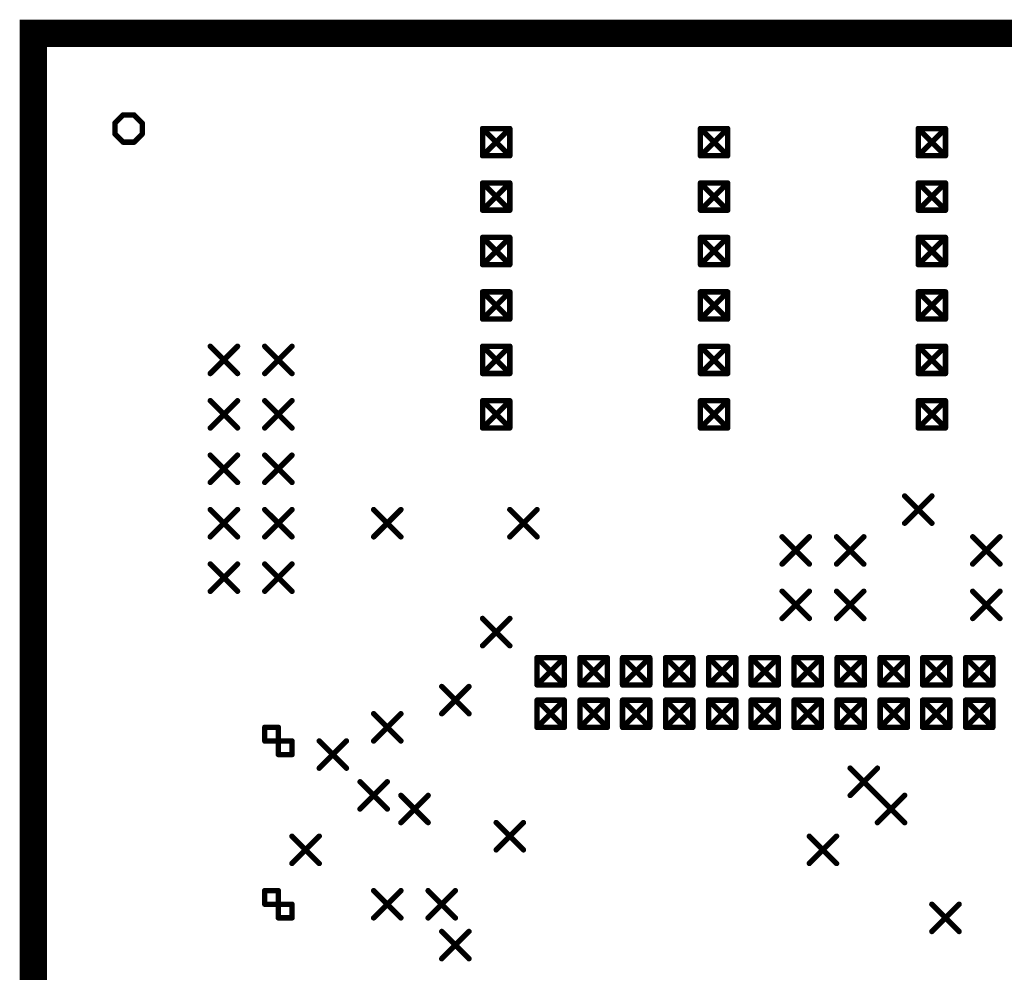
# Model space of a CAD drawing. Extents: x 0.17 to 7.45, y -1.34 to 4.7.
# Tile 4 of 13: x 0.17 to 1.98, y 2.95 to 4.7. Entities that reach past the tile are written whole.
import ezdxf

# ---------------------------------------------------------------- set-up
doc = ezdxf.new("R2010")
doc.units = 0

msp = doc.modelspace()

# ---------------------------------------------------------------- linework, layer by layer
at = {"const_width": 0.05}
msp.add_lwpolyline([(0.196, 0.171), (0.196, 4.671), (7.421, 4.671), (7.421, 0.171), (0.196, 0.171)], close=True, dxfattribs=at)
at = {"const_width": 0.025}
msp.add_lwpolyline([(0.1835, 4.671, 1), (0.2085, 4.671, 1)], format="xyb", close=True, dxfattribs=at)
at = {"layer": 'DRD', "const_width": 0.01}
for points in [[(0.346, 4.506), (0.361, 4.521)], [(0.361, 4.521), (0.381, 4.521)], [(0.381, 4.521), (0.396, 4.506)], [(0.346, 4.486), (0.346, 4.506)], [(0.396, 4.506), (0.396, 4.486)], [(0.361, 4.471), (0.346, 4.486)], [(0.396, 4.486), (0.381, 4.471)], [(1.021, 4.496), (1.071, 4.446)], [(1.021, 4.446), (1.071, 4.496)], [(1.021, 4.496), (1.071, 4.496)], [(1.021, 4.446), (1.021, 4.496)], [(1.071, 4.496), (1.071, 4.446)], [(1.421, 4.496), (1.471, 4.446)], [(1.421, 4.446), (1.471, 4.496)], [(1.421, 4.496), (1.471, 4.496)], [(1.421, 4.446), (1.421, 4.496)], [(1.471, 4.496), (1.471, 4.446)], [(1.821, 4.496), (1.871, 4.446)], [(1.821, 4.446), (1.871, 4.496)], [(1.821, 4.496), (1.871, 4.496)], [(1.821, 4.446), (1.821, 4.496)], [(1.871, 4.496), (1.871, 4.446)], [(0.381, 4.471), (0.361, 4.471)], [(1.071, 4.446), (1.021, 4.446)], [(1.471, 4.446), (1.421, 4.446)], [(1.871, 4.446), (1.821, 4.446)], [(1.021, 4.396), (1.071, 4.346)], [(1.021, 4.346), (1.071, 4.396)], [(1.021, 4.396), (1.071, 4.396)], [(1.021, 4.346), (1.021, 4.396)], [(1.071, 4.396), (1.071, 4.346)], [(1.421, 4.396), (1.471, 4.346)], [(1.421, 4.346), (1.471, 4.396)], [(1.421, 4.396), (1.471, 4.396)], [(1.421, 4.346), (1.421, 4.396)], [(1.471, 4.396), (1.471, 4.346)], [(1.821, 4.396), (1.871, 4.346)], [(1.821, 4.346), (1.871, 4.396)], [(1.821, 4.396), (1.871, 4.396)], [(1.821, 4.346), (1.821, 4.396)], [(1.871, 4.396), (1.871, 4.346)], [(1.071, 4.346), (1.021, 4.346)], [(1.471, 4.346), (1.421, 4.346)], [(1.871, 4.346), (1.821, 4.346)], [(1.021, 4.296), (1.071, 4.246)], [(1.021, 4.246), (1.071, 4.296)], [(1.021, 4.296), (1.071, 4.296)], [(1.021, 4.246), (1.021, 4.296)], [(1.071, 4.296), (1.071, 4.246)], [(1.421, 4.296), (1.471, 4.246)], [(1.421, 4.246), (1.471, 4.296)], [(1.421, 4.296), (1.471, 4.296)], [(1.421, 4.246), (1.421, 4.296)], [(1.471, 4.296), (1.471, 4.246)], [(1.821, 4.296), (1.871, 4.246)], [(1.821, 4.246), (1.871, 4.296)], [(1.821, 4.296), (1.871, 4.296)], [(1.821, 4.246), (1.821, 4.296)], [(1.871, 4.296), (1.871, 4.246)], [(1.071, 4.246), (1.021, 4.246)], [(1.471, 4.246), (1.421, 4.246)], [(1.871, 4.246), (1.821, 4.246)], [(1.021, 4.196), (1.071, 4.146)], [(1.021, 4.146), (1.071, 4.196)], [(1.021, 4.196), (1.071, 4.196)], [(1.021, 4.146), (1.021, 4.196)], [(1.071, 4.196), (1.071, 4.146)], [(1.421, 4.196), (1.471, 4.146)], [(1.421, 4.146), (1.471, 4.196)], [(1.421, 4.196), (1.471, 4.196)], [(1.421, 4.146), (1.421, 4.196)], [(1.471, 4.196), (1.471, 4.146)], [(1.821, 4.196), (1.871, 4.146)], [(1.821, 4.146), (1.871, 4.196)], [(1.821, 4.196), (1.871, 4.196)], [(1.821, 4.146), (1.821, 4.196)], [(1.871, 4.196), (1.871, 4.146)], [(1.071, 4.146), (1.021, 4.146)], [(1.471, 4.146), (1.421, 4.146)], [(1.871, 4.146), (1.821, 4.146)], [(0.521, 4.096), (0.571, 4.046)], [(0.521, 4.046), (0.571, 4.096)], [(0.621, 4.096), (0.671, 4.046)], [(0.621, 4.046), (0.671, 4.096)], [(1.021, 4.096), (1.071, 4.046)], [(1.021, 4.046), (1.071, 4.096)], [(1.021, 4.096), (1.071, 4.096)], [(1.021, 4.046), (1.021, 4.096)], [(1.071, 4.096), (1.071, 4.046)], [(1.421, 4.096), (1.471, 4.046)], [(1.421, 4.046), (1.471, 4.096)], [(1.421, 4.096), (1.471, 4.096)], [(1.421, 4.046), (1.421, 4.096)], [(1.471, 4.096), (1.471, 4.046)], [(1.821, 4.096), (1.871, 4.046)], [(1.821, 4.046), (1.871, 4.096)], [(1.821, 4.096), (1.871, 4.096)], [(1.821, 4.046), (1.821, 4.096)], [(1.871, 4.096), (1.871, 4.046)], [(1.071, 4.046), (1.021, 4.046)], [(1.471, 4.046), (1.421, 4.046)], [(1.871, 4.046), (1.821, 4.046)], [(0.521, 3.996), (0.571, 3.946)], [(0.521, 3.946), (0.571, 3.996)], [(0.621, 3.996), (0.671, 3.946)], [(0.621, 3.946), (0.671, 3.996)], [(1.021, 3.996), (1.071, 3.946)], [(1.021, 3.946), (1.071, 3.996)], [(1.021, 3.996), (1.071, 3.996)], [(1.021, 3.946), (1.021, 3.996)], [(1.071, 3.996), (1.071, 3.946)], [(1.421, 3.996), (1.471, 3.946)], [(1.421, 3.946), (1.471, 3.996)], [(1.421, 3.996), (1.471, 3.996)], [(1.421, 3.946), (1.421, 3.996)], [(1.471, 3.996), (1.471, 3.946)], [(1.821, 3.996), (1.871, 3.946)], [(1.821, 3.946), (1.871, 3.996)], [(1.821, 3.996), (1.871, 3.996)], [(1.821, 3.946), (1.821, 3.996)], [(1.871, 3.996), (1.871, 3.946)], [(1.071, 3.946), (1.021, 3.946)], [(1.471, 3.946), (1.421, 3.946)], [(1.871, 3.946), (1.821, 3.946)], [(0.521, 3.896), (0.571, 3.846)], [(0.521, 3.846), (0.571, 3.896)], [(0.621, 3.896), (0.671, 3.846)], [(0.621, 3.846), (0.671, 3.896)], [(1.796, 3.821), (1.846, 3.771)], [(1.796, 3.771), (1.846, 3.821)], [(0.521, 3.796), (0.571, 3.746)], [(0.521, 3.746), (0.571, 3.796)], [(0.621, 3.796), (0.671, 3.746)], [(0.621, 3.746), (0.671, 3.796)], [(0.821, 3.796), (0.871, 3.746)], [(0.821, 3.746), (0.871, 3.796)], [(1.071, 3.796), (1.121, 3.746)], [(1.071, 3.746), (1.121, 3.796)], [(1.071, 3.796), (1.121, 3.746)], [(1.071, 3.746), (1.121, 3.796)], [(1.571, 3.746), (1.621, 3.696)], [(1.571, 3.696), (1.621, 3.746)], [(1.671, 3.746), (1.721, 3.696)], [(1.671, 3.696), (1.721, 3.746)], [(1.921, 3.746), (1.971, 3.696)], [(1.921, 3.696), (1.971, 3.746)], [(0.521, 3.696), (0.571, 3.646)], [(0.521, 3.646), (0.571, 3.696)], [(0.621, 3.696), (0.671, 3.646)], [(0.621, 3.646), (0.671, 3.696)], [(1.571, 3.646), (1.621, 3.596)], [(1.571, 3.596), (1.621, 3.646)], [(1.671, 3.646), (1.721, 3.596)], [(1.671, 3.596), (1.721, 3.646)], [(1.921, 3.646), (1.971, 3.596)], [(1.921, 3.596), (1.971, 3.646)], [(1.021, 3.596), (1.071, 3.546)], [(1.021, 3.546), (1.071, 3.596)], [(1.121, 3.524), (1.171, 3.474)], [(1.121, 3.474), (1.171, 3.524)], [(1.121, 3.524), (1.171, 3.524)], [(1.121, 3.474), (1.121, 3.524)], [(1.171, 3.524), (1.171, 3.474)], [(1.2, 3.524), (1.25, 3.474)], [(1.2, 3.474), (1.25, 3.524)], [(1.2, 3.524), (1.25, 3.524)], [(1.2, 3.474), (1.2, 3.524)], [(1.25, 3.524), (1.25, 3.474)], [(1.278, 3.524), (1.328, 3.474)], [(1.278, 3.474), (1.328, 3.524)], [(1.278, 3.524), (1.328, 3.524)], [(1.278, 3.474), (1.278, 3.524)], [(1.328, 3.524), (1.328, 3.474)], [(1.357, 3.524), (1.407, 3.474)], [(1.357, 3.474), (1.407, 3.524)], [(1.357, 3.524), (1.407, 3.524)], [(1.357, 3.474), (1.357, 3.524)], [(1.407, 3.524), (1.407, 3.474)], [(1.436, 3.524), (1.486, 3.474)], [(1.436, 3.474), (1.486, 3.524)], [(1.436, 3.524), (1.486, 3.524)], [(1.436, 3.474), (1.436, 3.524)], [(1.486, 3.524), (1.486, 3.474)], [(1.514, 3.524), (1.564, 3.474)], [(1.514, 3.474), (1.564, 3.524)], [(1.514, 3.524), (1.564, 3.524)], [(1.514, 3.474), (1.514, 3.524)], [(1.564, 3.524), (1.564, 3.474)], [(1.593, 3.524), (1.643, 3.474)], [(1.593, 3.474), (1.643, 3.524)], [(1.593, 3.524), (1.643, 3.524)], [(1.593, 3.474), (1.593, 3.524)], [(1.643, 3.524), (1.643, 3.474)], [(1.672, 3.524), (1.722, 3.474)], [(1.672, 3.474), (1.722, 3.524)], [(1.672, 3.524), (1.722, 3.524)], [(1.672, 3.474), (1.672, 3.524)], [(1.722, 3.524), (1.722, 3.474)], [(1.751, 3.524), (1.801, 3.474)], [(1.751, 3.474), (1.801, 3.524)], [(1.751, 3.524), (1.801, 3.524)], [(1.751, 3.474), (1.751, 3.524)], [(1.801, 3.524), (1.801, 3.474)], [(1.829, 3.524), (1.879, 3.474)], [(1.829, 3.474), (1.879, 3.524)], [(1.829, 3.524), (1.879, 3.524)], [(1.829, 3.474), (1.829, 3.524)], [(1.879, 3.524), (1.879, 3.474)], [(1.908, 3.524), (1.958, 3.474)], [(1.908, 3.474), (1.958, 3.524)], [(1.908, 3.524), (1.958, 3.524)], [(1.908, 3.474), (1.908, 3.524)], [(1.958, 3.524), (1.958, 3.474)], [(0.946, 3.471), (0.996, 3.421)], [(0.946, 3.421), (0.996, 3.471)], [(1.171, 3.474), (1.121, 3.474)], [(1.25, 3.474), (1.2, 3.474)], [(1.328, 3.474), (1.278, 3.474)], [(1.407, 3.474), (1.357, 3.474)], [(1.486, 3.474), (1.436, 3.474)], [(1.564, 3.474), (1.514, 3.474)], [(1.643, 3.474), (1.593, 3.474)], [(1.722, 3.474), (1.672, 3.474)], [(1.801, 3.474), (1.751, 3.474)], [(1.879, 3.474), (1.829, 3.474)], [(1.958, 3.474), (1.908, 3.474)], [(1.121, 3.446), (1.171, 3.396)], [(1.121, 3.396), (1.171, 3.446)], [(1.121, 3.446), (1.171, 3.446)], [(1.121, 3.396), (1.121, 3.446)], [(1.171, 3.446), (1.171, 3.396)], [(1.2, 3.446), (1.25, 3.396)], [(1.2, 3.396), (1.25, 3.446)], [(1.2, 3.446), (1.25, 3.446)], [(1.2, 3.396), (1.2, 3.446)], [(1.25, 3.446), (1.25, 3.396)], [(1.278, 3.446), (1.328, 3.396)], [(1.278, 3.396), (1.328, 3.446)], [(1.278, 3.446), (1.328, 3.446)], [(1.278, 3.396), (1.278, 3.446)], [(1.328, 3.446), (1.328, 3.396)], [(1.357, 3.446), (1.407, 3.396)], [(1.357, 3.396), (1.407, 3.446)], [(1.357, 3.446), (1.407, 3.446)], [(1.357, 3.396), (1.357, 3.446)], [(1.407, 3.446), (1.407, 3.396)], [(1.436, 3.446), (1.486, 3.396)], [(1.436, 3.396), (1.486, 3.446)], [(1.436, 3.446), (1.486, 3.446)], [(1.436, 3.396), (1.436, 3.446)], [(1.486, 3.446), (1.486, 3.396)], [(1.514, 3.446), (1.564, 3.396)], [(1.514, 3.396), (1.564, 3.446)], [(1.514, 3.446), (1.564, 3.446)], [(1.514, 3.396), (1.514, 3.446)], [(1.564, 3.446), (1.564, 3.396)], [(1.593, 3.446), (1.643, 3.396)], [(1.593, 3.396), (1.643, 3.446)], [(1.593, 3.446), (1.643, 3.446)], [(1.593, 3.396), (1.593, 3.446)], [(1.643, 3.446), (1.643, 3.396)], [(1.672, 3.446), (1.722, 3.396)], [(1.672, 3.396), (1.722, 3.446)], [(1.672, 3.446), (1.722, 3.446)], [(1.672, 3.396), (1.672, 3.446)], [(1.722, 3.446), (1.722, 3.396)], [(1.751, 3.446), (1.801, 3.396)], [(1.751, 3.396), (1.801, 3.446)], [(1.751, 3.446), (1.801, 3.446)], [(1.751, 3.396), (1.751, 3.446)], [(1.801, 3.446), (1.801, 3.396)], [(1.829, 3.446), (1.879, 3.396)], [(1.829, 3.396), (1.879, 3.446)], [(1.829, 3.446), (1.879, 3.446)], [(1.829, 3.396), (1.829, 3.446)], [(1.879, 3.446), (1.879, 3.396)], [(1.908, 3.446), (1.958, 3.396)], [(1.908, 3.396), (1.958, 3.446)], [(1.908, 3.446), (1.958, 3.446)], [(1.908, 3.396), (1.908, 3.446)], [(1.958, 3.446), (1.958, 3.396)], [(0.821, 3.421), (0.871, 3.371)], [(0.821, 3.371), (0.871, 3.421)], [(0.621, 3.396), (0.646, 3.396)], [(0.621, 3.371), (0.621, 3.396)], [(0.646, 3.396), (0.646, 3.346)], [(1.171, 3.396), (1.121, 3.396)], [(1.25, 3.396), (1.2, 3.396)], [(1.328, 3.396), (1.278, 3.396)], [(1.407, 3.396), (1.357, 3.396)], [(1.486, 3.396), (1.436, 3.396)], [(1.564, 3.396), (1.514, 3.396)], [(1.643, 3.396), (1.593, 3.396)], [(1.722, 3.396), (1.672, 3.396)], [(1.801, 3.396), (1.751, 3.396)], [(1.879, 3.396), (1.829, 3.396)], [(1.958, 3.396), (1.908, 3.396)], [(0.671, 3.371), (0.621, 3.371)], [(0.671, 3.346), (0.671, 3.371)], [(0.721, 3.371), (0.771, 3.321)], [(0.721, 3.321), (0.771, 3.371)], [(0.646, 3.346), (0.671, 3.346)], [(1.696, 3.321), (1.746, 3.271)], [(1.696, 3.271), (1.746, 3.321)], [(0.796, 3.296), (0.846, 3.246)], [(0.796, 3.246), (0.846, 3.296)], [(0.871, 3.271), (0.921, 3.221)], [(0.871, 3.221), (0.921, 3.271)], [(1.746, 3.271), (1.796, 3.221)], [(1.746, 3.221), (1.796, 3.271)], [(1.046, 3.221), (1.096, 3.171)], [(1.046, 3.171), (1.096, 3.221)], [(0.671, 3.196), (0.721, 3.146)], [(0.671, 3.146), (0.721, 3.196)], [(1.621, 3.196), (1.671, 3.146)], [(1.621, 3.146), (1.671, 3.196)], [(1.621, 3.196), (1.671, 3.146)], [(1.621, 3.146), (1.671, 3.196)], [(0.621, 3.096), (0.646, 3.096)], [(0.621, 3.071), (0.621, 3.096)], [(0.646, 3.096), (0.646, 3.046)], [(0.821, 3.096), (0.871, 3.046)], [(0.821, 3.046), (0.871, 3.096)], [(0.921, 3.096), (0.971, 3.046)], [(0.921, 3.046), (0.971, 3.096)], [(0.671, 3.071), (0.621, 3.071)], [(0.671, 3.046), (0.671, 3.071)], [(1.846, 3.071), (1.896, 3.021)], [(1.846, 3.021), (1.896, 3.071)], [(0.646, 3.046), (0.671, 3.046)], [(0.946, 3.021), (0.996, 2.971)], [(0.946, 2.971), (0.996, 3.021)]]:
    msp.add_lwpolyline(points, dxfattribs=at)
at = {"layer": 'DRD', "const_width": 0.005}
for points in [[(0.3585, 4.521, 1), (0.3635, 4.521, 1)], [(0.3585, 4.521, 1), (0.3635, 4.521, 1)], [(0.3785, 4.521, 1), (0.3835, 4.521, 1)], [(0.3785, 4.521, 1), (0.3835, 4.521, 1)], [(0.3435, 4.506, 1), (0.3485, 4.506, 1)], [(0.3435, 4.506, 1), (0.3485, 4.506, 1)], [(0.3935, 4.506, 1), (0.3985, 4.506, 1)], [(0.3935, 4.506, 1), (0.3985, 4.506, 1)], [(0.3435, 4.486, 1), (0.3485, 4.486, 1)], [(0.3435, 4.486, 1), (0.3485, 4.486, 1)], [(0.3935, 4.486, 1), (0.3985, 4.486, 1)], [(0.3935, 4.486, 1), (0.3985, 4.486, 1)], [(1.0185, 4.496, 1), (1.0235, 4.496, 1)], [(1.0185, 4.496, 1), (1.0235, 4.496, 1)], [(1.0185, 4.496, 1), (1.0235, 4.496, 1)], [(1.0685, 4.496, 1), (1.0735, 4.496, 1)], [(1.0685, 4.496, 1), (1.0735, 4.496, 1)], [(1.0685, 4.496, 1), (1.0735, 4.496, 1)], [(1.4185, 4.496, 1), (1.4235, 4.496, 1)], [(1.4185, 4.496, 1), (1.4235, 4.496, 1)], [(1.4185, 4.496, 1), (1.4235, 4.496, 1)], [(1.4685, 4.496, 1), (1.4735, 4.496, 1)], [(1.4685, 4.496, 1), (1.4735, 4.496, 1)], [(1.4685, 4.496, 1), (1.4735, 4.496, 1)], [(1.8185, 4.496, 1), (1.8235, 4.496, 1)], [(1.8185, 4.496, 1), (1.8235, 4.496, 1)], [(1.8185, 4.496, 1), (1.8235, 4.496, 1)], [(1.8685, 4.496, 1), (1.8735, 4.496, 1)], [(1.8685, 4.496, 1), (1.8735, 4.496, 1)], [(1.8685, 4.496, 1), (1.8735, 4.496, 1)], [(0.3585, 4.471, 1), (0.3635, 4.471, 1)], [(0.3585, 4.471, 1), (0.3635, 4.471, 1)], [(0.3785, 4.471, 1), (0.3835, 4.471, 1)], [(0.3785, 4.471, 1), (0.3835, 4.471, 1)], [(1.0185, 4.446, 1), (1.0235, 4.446, 1)], [(1.0185, 4.446, 1), (1.0235, 4.446, 1)], [(1.0185, 4.446, 1), (1.0235, 4.446, 1)], [(1.0685, 4.446, 1), (1.0735, 4.446, 1)], [(1.0685, 4.446, 1), (1.0735, 4.446, 1)], [(1.0685, 4.446, 1), (1.0735, 4.446, 1)], [(1.4185, 4.446, 1), (1.4235, 4.446, 1)], [(1.4185, 4.446, 1), (1.4235, 4.446, 1)], [(1.4185, 4.446, 1), (1.4235, 4.446, 1)], [(1.4685, 4.446, 1), (1.4735, 4.446, 1)], [(1.4685, 4.446, 1), (1.4735, 4.446, 1)], [(1.4685, 4.446, 1), (1.4735, 4.446, 1)], [(1.8185, 4.446, 1), (1.8235, 4.446, 1)], [(1.8185, 4.446, 1), (1.8235, 4.446, 1)], [(1.8185, 4.446, 1), (1.8235, 4.446, 1)], [(1.8685, 4.446, 1), (1.8735, 4.446, 1)], [(1.8685, 4.446, 1), (1.8735, 4.446, 1)], [(1.8685, 4.446, 1), (1.8735, 4.446, 1)], [(1.0185, 4.396, 1), (1.0235, 4.396, 1)], [(1.0185, 4.396, 1), (1.0235, 4.396, 1)], [(1.0185, 4.396, 1), (1.0235, 4.396, 1)], [(1.0685, 4.396, 1), (1.0735, 4.396, 1)], [(1.0685, 4.396, 1), (1.0735, 4.396, 1)], [(1.0685, 4.396, 1), (1.0735, 4.396, 1)], [(1.4185, 4.396, 1), (1.4235, 4.396, 1)], [(1.4185, 4.396, 1), (1.4235, 4.396, 1)], [(1.4185, 4.396, 1), (1.4235, 4.396, 1)], [(1.4685, 4.396, 1), (1.4735, 4.396, 1)], [(1.4685, 4.396, 1), (1.4735, 4.396, 1)], [(1.4685, 4.396, 1), (1.4735, 4.396, 1)], [(1.8185, 4.396, 1), (1.8235, 4.396, 1)], [(1.8185, 4.396, 1), (1.8235, 4.396, 1)], [(1.8185, 4.396, 1), (1.8235, 4.396, 1)], [(1.8685, 4.396, 1), (1.8735, 4.396, 1)], [(1.8685, 4.396, 1), (1.8735, 4.396, 1)], [(1.8685, 4.396, 1), (1.8735, 4.396, 1)], [(1.0185, 4.346, 1), (1.0235, 4.346, 1)], [(1.0185, 4.346, 1), (1.0235, 4.346, 1)], [(1.0185, 4.346, 1), (1.0235, 4.346, 1)], [(1.0685, 4.346, 1), (1.0735, 4.346, 1)], [(1.0685, 4.346, 1), (1.0735, 4.346, 1)], [(1.0685, 4.346, 1), (1.0735, 4.346, 1)], [(1.4185, 4.346, 1), (1.4235, 4.346, 1)], [(1.4185, 4.346, 1), (1.4235, 4.346, 1)], [(1.4185, 4.346, 1), (1.4235, 4.346, 1)], [(1.4685, 4.346, 1), (1.4735, 4.346, 1)], [(1.4685, 4.346, 1), (1.4735, 4.346, 1)], [(1.4685, 4.346, 1), (1.4735, 4.346, 1)], [(1.8185, 4.346, 1), (1.8235, 4.346, 1)], [(1.8185, 4.346, 1), (1.8235, 4.346, 1)], [(1.8185, 4.346, 1), (1.8235, 4.346, 1)], [(1.8685, 4.346, 1), (1.8735, 4.346, 1)], [(1.8685, 4.346, 1), (1.8735, 4.346, 1)], [(1.8685, 4.346, 1), (1.8735, 4.346, 1)], [(1.0185, 4.296, 1), (1.0235, 4.296, 1)], [(1.0185, 4.296, 1), (1.0235, 4.296, 1)], [(1.0185, 4.296, 1), (1.0235, 4.296, 1)], [(1.0685, 4.296, 1), (1.0735, 4.296, 1)], [(1.0685, 4.296, 1), (1.0735, 4.296, 1)], [(1.0685, 4.296, 1), (1.0735, 4.296, 1)], [(1.4185, 4.296, 1), (1.4235, 4.296, 1)], [(1.4185, 4.296, 1), (1.4235, 4.296, 1)], [(1.4185, 4.296, 1), (1.4235, 4.296, 1)], [(1.4685, 4.296, 1), (1.4735, 4.296, 1)], [(1.4685, 4.296, 1), (1.4735, 4.296, 1)], [(1.4685, 4.296, 1), (1.4735, 4.296, 1)], [(1.8185, 4.296, 1), (1.8235, 4.296, 1)], [(1.8185, 4.296, 1), (1.8235, 4.296, 1)], [(1.8185, 4.296, 1), (1.8235, 4.296, 1)], [(1.8685, 4.296, 1), (1.8735, 4.296, 1)], [(1.8685, 4.296, 1), (1.8735, 4.296, 1)], [(1.8685, 4.296, 1), (1.8735, 4.296, 1)], [(1.0185, 4.246, 1), (1.0235, 4.246, 1)], [(1.0185, 4.246, 1), (1.0235, 4.246, 1)], [(1.0185, 4.246, 1), (1.0235, 4.246, 1)], [(1.0685, 4.246, 1), (1.0735, 4.246, 1)], [(1.0685, 4.246, 1), (1.0735, 4.246, 1)], [(1.0685, 4.246, 1), (1.0735, 4.246, 1)], [(1.4185, 4.246, 1), (1.4235, 4.246, 1)], [(1.4185, 4.246, 1), (1.4235, 4.246, 1)], [(1.4185, 4.246, 1), (1.4235, 4.246, 1)], [(1.4685, 4.246, 1), (1.4735, 4.246, 1)], [(1.4685, 4.246, 1), (1.4735, 4.246, 1)], [(1.4685, 4.246, 1), (1.4735, 4.246, 1)], [(1.8185, 4.246, 1), (1.8235, 4.246, 1)], [(1.8185, 4.246, 1), (1.8235, 4.246, 1)], [(1.8185, 4.246, 1), (1.8235, 4.246, 1)], [(1.8685, 4.246, 1), (1.8735, 4.246, 1)], [(1.8685, 4.246, 1), (1.8735, 4.246, 1)], [(1.8685, 4.246, 1), (1.8735, 4.246, 1)], [(1.0185, 4.196, 1), (1.0235, 4.196, 1)], [(1.0185, 4.196, 1), (1.0235, 4.196, 1)], [(1.0185, 4.196, 1), (1.0235, 4.196, 1)], [(1.0685, 4.196, 1), (1.0735, 4.196, 1)], [(1.0685, 4.196, 1), (1.0735, 4.196, 1)], [(1.0685, 4.196, 1), (1.0735, 4.196, 1)], [(1.4185, 4.196, 1), (1.4235, 4.196, 1)], [(1.4185, 4.196, 1), (1.4235, 4.196, 1)], [(1.4185, 4.196, 1), (1.4235, 4.196, 1)], [(1.4685, 4.196, 1), (1.4735, 4.196, 1)], [(1.4685, 4.196, 1), (1.4735, 4.196, 1)], [(1.4685, 4.196, 1), (1.4735, 4.196, 1)], [(1.8185, 4.196, 1), (1.8235, 4.196, 1)], [(1.8185, 4.196, 1), (1.8235, 4.196, 1)], [(1.8185, 4.196, 1), (1.8235, 4.196, 1)], [(1.8685, 4.196, 1), (1.8735, 4.196, 1)], [(1.8685, 4.196, 1), (1.8735, 4.196, 1)], [(1.8685, 4.196, 1), (1.8735, 4.196, 1)], [(1.0185, 4.146, 1), (1.0235, 4.146, 1)], [(1.0185, 4.146, 1), (1.0235, 4.146, 1)], [(1.0185, 4.146, 1), (1.0235, 4.146, 1)], [(1.0685, 4.146, 1), (1.0735, 4.146, 1)], [(1.0685, 4.146, 1), (1.0735, 4.146, 1)], [(1.0685, 4.146, 1), (1.0735, 4.146, 1)], [(1.4185, 4.146, 1), (1.4235, 4.146, 1)], [(1.4185, 4.146, 1), (1.4235, 4.146, 1)], [(1.4185, 4.146, 1), (1.4235, 4.146, 1)], [(1.4685, 4.146, 1), (1.4735, 4.146, 1)], [(1.4685, 4.146, 1), (1.4735, 4.146, 1)], [(1.4685, 4.146, 1), (1.4735, 4.146, 1)], [(1.8185, 4.146, 1), (1.8235, 4.146, 1)], [(1.8185, 4.146, 1), (1.8235, 4.146, 1)], [(1.8185, 4.146, 1), (1.8235, 4.146, 1)], [(1.8685, 4.146, 1), (1.8735, 4.146, 1)], [(1.8685, 4.146, 1), (1.8735, 4.146, 1)], [(1.8685, 4.146, 1), (1.8735, 4.146, 1)], [(0.5185, 4.096, 1), (0.5235, 4.096, 1)], [(0.5685, 4.096, 1), (0.5735, 4.096, 1)], [(0.6185, 4.096, 1), (0.6235, 4.096, 1)], [(0.6685, 4.096, 1), (0.6735, 4.096, 1)], [(1.0185, 4.096, 1), (1.0235, 4.096, 1)], [(1.0185, 4.096, 1), (1.0235, 4.096, 1)], [(1.0185, 4.096, 1), (1.0235, 4.096, 1)], [(1.0685, 4.096, 1), (1.0735, 4.096, 1)], [(1.0685, 4.096, 1), (1.0735, 4.096, 1)], [(1.0685, 4.096, 1), (1.0735, 4.096, 1)], [(1.4185, 4.096, 1), (1.4235, 4.096, 1)], [(1.4185, 4.096, 1), (1.4235, 4.096, 1)], [(1.4185, 4.096, 1), (1.4235, 4.096, 1)], [(1.4685, 4.096, 1), (1.4735, 4.096, 1)], [(1.4685, 4.096, 1), (1.4735, 4.096, 1)], [(1.4685, 4.096, 1), (1.4735, 4.096, 1)], [(1.8185, 4.096, 1), (1.8235, 4.096, 1)], [(1.8185, 4.096, 1), (1.8235, 4.096, 1)], [(1.8185, 4.096, 1), (1.8235, 4.096, 1)], [(1.8685, 4.096, 1), (1.8735, 4.096, 1)], [(1.8685, 4.096, 1), (1.8735, 4.096, 1)], [(1.8685, 4.096, 1), (1.8735, 4.096, 1)], [(0.5185, 4.046, 1), (0.5235, 4.046, 1)], [(0.5685, 4.046, 1), (0.5735, 4.046, 1)], [(0.6185, 4.046, 1), (0.6235, 4.046, 1)], [(0.6685, 4.046, 1), (0.6735, 4.046, 1)], [(1.0185, 4.046, 1), (1.0235, 4.046, 1)], [(1.0185, 4.046, 1), (1.0235, 4.046, 1)], [(1.0185, 4.046, 1), (1.0235, 4.046, 1)], [(1.0685, 4.046, 1), (1.0735, 4.046, 1)], [(1.0685, 4.046, 1), (1.0735, 4.046, 1)], [(1.0685, 4.046, 1), (1.0735, 4.046, 1)], [(1.4185, 4.046, 1), (1.4235, 4.046, 1)], [(1.4185, 4.046, 1), (1.4235, 4.046, 1)], [(1.4185, 4.046, 1), (1.4235, 4.046, 1)], [(1.4685, 4.046, 1), (1.4735, 4.046, 1)], [(1.4685, 4.046, 1), (1.4735, 4.046, 1)], [(1.4685, 4.046, 1), (1.4735, 4.046, 1)], [(1.8185, 4.046, 1), (1.8235, 4.046, 1)], [(1.8185, 4.046, 1), (1.8235, 4.046, 1)], [(1.8185, 4.046, 1), (1.8235, 4.046, 1)], [(1.8685, 4.046, 1), (1.8735, 4.046, 1)], [(1.8685, 4.046, 1), (1.8735, 4.046, 1)], [(1.8685, 4.046, 1), (1.8735, 4.046, 1)], [(0.5185, 3.996, 1), (0.5235, 3.996, 1)], [(0.5685, 3.996, 1), (0.5735, 3.996, 1)], [(0.6185, 3.996, 1), (0.6235, 3.996, 1)], [(0.6685, 3.996, 1), (0.6735, 3.996, 1)], [(1.0185, 3.996, 1), (1.0235, 3.996, 1)], [(1.0185, 3.996, 1), (1.0235, 3.996, 1)], [(1.0185, 3.996, 1), (1.0235, 3.996, 1)], [(1.0685, 3.996, 1), (1.0735, 3.996, 1)], [(1.0685, 3.996, 1), (1.0735, 3.996, 1)], [(1.0685, 3.996, 1), (1.0735, 3.996, 1)], [(1.4185, 3.996, 1), (1.4235, 3.996, 1)], [(1.4185, 3.996, 1), (1.4235, 3.996, 1)], [(1.4185, 3.996, 1), (1.4235, 3.996, 1)], [(1.4685, 3.996, 1), (1.4735, 3.996, 1)], [(1.4685, 3.996, 1), (1.4735, 3.996, 1)], [(1.4685, 3.996, 1), (1.4735, 3.996, 1)], [(1.8185, 3.996, 1), (1.8235, 3.996, 1)], [(1.8185, 3.996, 1), (1.8235, 3.996, 1)], [(1.8185, 3.996, 1), (1.8235, 3.996, 1)], [(1.8685, 3.996, 1), (1.8735, 3.996, 1)], [(1.8685, 3.996, 1), (1.8735, 3.996, 1)], [(1.8685, 3.996, 1), (1.8735, 3.996, 1)], [(0.5185, 3.946, 1), (0.5235, 3.946, 1)], [(0.5685, 3.946, 1), (0.5735, 3.946, 1)], [(0.6185, 3.946, 1), (0.6235, 3.946, 1)], [(0.6685, 3.946, 1), (0.6735, 3.946, 1)], [(1.0185, 3.946, 1), (1.0235, 3.946, 1)], [(1.0185, 3.946, 1), (1.0235, 3.946, 1)], [(1.0185, 3.946, 1), (1.0235, 3.946, 1)], [(1.0685, 3.946, 1), (1.0735, 3.946, 1)], [(1.0685, 3.946, 1), (1.0735, 3.946, 1)], [(1.0685, 3.946, 1), (1.0735, 3.946, 1)], [(1.4185, 3.946, 1), (1.4235, 3.946, 1)], [(1.4185, 3.946, 1), (1.4235, 3.946, 1)], [(1.4185, 3.946, 1), (1.4235, 3.946, 1)], [(1.4685, 3.946, 1), (1.4735, 3.946, 1)], [(1.4685, 3.946, 1), (1.4735, 3.946, 1)], [(1.4685, 3.946, 1), (1.4735, 3.946, 1)], [(1.8185, 3.946, 1), (1.8235, 3.946, 1)], [(1.8185, 3.946, 1), (1.8235, 3.946, 1)], [(1.8185, 3.946, 1), (1.8235, 3.946, 1)], [(1.8685, 3.946, 1), (1.8735, 3.946, 1)], [(1.8685, 3.946, 1), (1.8735, 3.946, 1)], [(1.8685, 3.946, 1), (1.8735, 3.946, 1)], [(0.5185, 3.896, 1), (0.5235, 3.896, 1)], [(0.5685, 3.896, 1), (0.5735, 3.896, 1)], [(0.6185, 3.896, 1), (0.6235, 3.896, 1)], [(0.6685, 3.896, 1), (0.6735, 3.896, 1)], [(0.5185, 3.846, 1), (0.5235, 3.846, 1)], [(0.5685, 3.846, 1), (0.5735, 3.846, 1)], [(0.6185, 3.846, 1), (0.6235, 3.846, 1)], [(0.6685, 3.846, 1), (0.6735, 3.846, 1)], [(1.7935, 3.821, 1), (1.7985, 3.821, 1)], [(1.8435, 3.821, 1), (1.8485, 3.821, 1)], [(0.5185, 3.796, 1), (0.5235, 3.796, 1)], [(0.5685, 3.796, 1), (0.5735, 3.796, 1)], [(0.6185, 3.796, 1), (0.6235, 3.796, 1)], [(0.6685, 3.796, 1), (0.6735, 3.796, 1)], [(0.8185, 3.796, 1), (0.8235, 3.796, 1)], [(0.8685, 3.796, 1), (0.8735, 3.796, 1)], [(1.0685, 3.796, 1), (1.0735, 3.796, 1)], [(1.0685, 3.796, 1), (1.0735, 3.796, 1)], [(1.1185, 3.796, 1), (1.1235, 3.796, 1)], [(1.1185, 3.796, 1), (1.1235, 3.796, 1)], [(1.7935, 3.771, 1), (1.7985, 3.771, 1)], [(1.8435, 3.771, 1), (1.8485, 3.771, 1)], [(0.5185, 3.746, 1), (0.5235, 3.746, 1)], [(0.5685, 3.746, 1), (0.5735, 3.746, 1)], [(0.6185, 3.746, 1), (0.6235, 3.746, 1)], [(0.6685, 3.746, 1), (0.6735, 3.746, 1)], [(0.8185, 3.746, 1), (0.8235, 3.746, 1)], [(0.8685, 3.746, 1), (0.8735, 3.746, 1)], [(1.0685, 3.746, 1), (1.0735, 3.746, 1)], [(1.0685, 3.746, 1), (1.0735, 3.746, 1)], [(1.1185, 3.746, 1), (1.1235, 3.746, 1)], [(1.1185, 3.746, 1), (1.1235, 3.746, 1)], [(1.5685, 3.746, 1), (1.5735, 3.746, 1)], [(1.6185, 3.746, 1), (1.6235, 3.746, 1)], [(1.6685, 3.746, 1), (1.6735, 3.746, 1)], [(1.7185, 3.746, 1), (1.7235, 3.746, 1)], [(1.9185, 3.746, 1), (1.9235, 3.746, 1)], [(1.9685, 3.746, 1), (1.9735, 3.746, 1)], [(0.5185, 3.696, 1), (0.5235, 3.696, 1)], [(0.5685, 3.696, 1), (0.5735, 3.696, 1)], [(0.6185, 3.696, 1), (0.6235, 3.696, 1)], [(0.6685, 3.696, 1), (0.6735, 3.696, 1)], [(1.5685, 3.696, 1), (1.5735, 3.696, 1)], [(1.6185, 3.696, 1), (1.6235, 3.696, 1)], [(1.6685, 3.696, 1), (1.6735, 3.696, 1)], [(1.7185, 3.696, 1), (1.7235, 3.696, 1)], [(1.9185, 3.696, 1), (1.9235, 3.696, 1)], [(1.9685, 3.696, 1), (1.9735, 3.696, 1)], [(0.5185, 3.646, 1), (0.5235, 3.646, 1)], [(0.5685, 3.646, 1), (0.5735, 3.646, 1)], [(0.6185, 3.646, 1), (0.6235, 3.646, 1)], [(0.6685, 3.646, 1), (0.6735, 3.646, 1)], [(1.5685, 3.646, 1), (1.5735, 3.646, 1)], [(1.6185, 3.646, 1), (1.6235, 3.646, 1)], [(1.6685, 3.646, 1), (1.6735, 3.646, 1)], [(1.7185, 3.646, 1), (1.7235, 3.646, 1)], [(1.9185, 3.646, 1), (1.9235, 3.646, 1)], [(1.9685, 3.646, 1), (1.9735, 3.646, 1)], [(1.0185, 3.596, 1), (1.0235, 3.596, 1)], [(1.0685, 3.596, 1), (1.0735, 3.596, 1)], [(1.5685, 3.596, 1), (1.5735, 3.596, 1)], [(1.6185, 3.596, 1), (1.6235, 3.596, 1)], [(1.6685, 3.596, 1), (1.6735, 3.596, 1)], [(1.7185, 3.596, 1), (1.7235, 3.596, 1)], [(1.9185, 3.596, 1), (1.9235, 3.596, 1)], [(1.9685, 3.596, 1), (1.9735, 3.596, 1)], [(1.0185, 3.546, 1), (1.0235, 3.546, 1)], [(1.0685, 3.546, 1), (1.0735, 3.546, 1)], [(1.1185, 3.524, 1), (1.1235, 3.524, 1)], [(1.1185, 3.524, 1), (1.1235, 3.524, 1)], [(1.1185, 3.524, 1), (1.1235, 3.524, 1)], [(1.1685, 3.524, 1), (1.1735, 3.524, 1)], [(1.1685, 3.524, 1), (1.1735, 3.524, 1)], [(1.1685, 3.524, 1), (1.1735, 3.524, 1)], [(1.1975, 3.524, 1), (1.2025, 3.524, 1)], [(1.1975, 3.524, 1), (1.2025, 3.524, 1)], [(1.1975, 3.524, 1), (1.2025, 3.524, 1)], [(1.2475, 3.524, 1), (1.2525, 3.524, 1)], [(1.2475, 3.524, 1), (1.2525, 3.524, 1)], [(1.2475, 3.524, 1), (1.2525, 3.524, 1)], [(1.2755, 3.524, 1), (1.2805, 3.524, 1)], [(1.2755, 3.524, 1), (1.2805, 3.524, 1)], [(1.2755, 3.524, 1), (1.2805, 3.524, 1)], [(1.3255, 3.524, 1), (1.3305, 3.524, 1)], [(1.3255, 3.524, 1), (1.3305, 3.524, 1)], [(1.3255, 3.524, 1), (1.3305, 3.524, 1)], [(1.3545, 3.524, 1), (1.3595, 3.524, 1)], [(1.3545, 3.524, 1), (1.3595, 3.524, 1)], [(1.3545, 3.524, 1), (1.3595, 3.524, 1)], [(1.4045, 3.524, 1), (1.4095, 3.524, 1)], [(1.4045, 3.524, 1), (1.4095, 3.524, 1)], [(1.4045, 3.524, 1), (1.4095, 3.524, 1)], [(1.4335, 3.524, 1), (1.4385, 3.524, 1)], [(1.4335, 3.524, 1), (1.4385, 3.524, 1)], [(1.4335, 3.524, 1), (1.4385, 3.524, 1)], [(1.4835, 3.524, 1), (1.4885, 3.524, 1)], [(1.4835, 3.524, 1), (1.4885, 3.524, 1)], [(1.4835, 3.524, 1), (1.4885, 3.524, 1)], [(1.5115, 3.524, 1), (1.5165, 3.524, 1)], [(1.5115, 3.524, 1), (1.5165, 3.524, 1)], [(1.5115, 3.524, 1), (1.5165, 3.524, 1)], [(1.5615, 3.524, 1), (1.5665, 3.524, 1)], [(1.5615, 3.524, 1), (1.5665, 3.524, 1)], [(1.5615, 3.524, 1), (1.5665, 3.524, 1)], [(1.5905, 3.524, 1), (1.5955, 3.524, 1)], [(1.5905, 3.524, 1), (1.5955, 3.524, 1)], [(1.5905, 3.524, 1), (1.5955, 3.524, 1)], [(1.6405, 3.524, 1), (1.6455, 3.524, 1)], [(1.6405, 3.524, 1), (1.6455, 3.524, 1)], [(1.6405, 3.524, 1), (1.6455, 3.524, 1)], [(1.6695, 3.524, 1), (1.6745, 3.524, 1)], [(1.6695, 3.524, 1), (1.6745, 3.524, 1)], [(1.6695, 3.524, 1), (1.6745, 3.524, 1)], [(1.7195, 3.524, 1), (1.7245, 3.524, 1)], [(1.7195, 3.524, 1), (1.7245, 3.524, 1)], [(1.7195, 3.524, 1), (1.7245, 3.524, 1)], [(1.7485, 3.524, 1), (1.7535, 3.524, 1)], [(1.7485, 3.524, 1), (1.7535, 3.524, 1)], [(1.7485, 3.524, 1), (1.7535, 3.524, 1)], [(1.7985, 3.524, 1), (1.8035, 3.524, 1)], [(1.7985, 3.524, 1), (1.8035, 3.524, 1)], [(1.7985, 3.524, 1), (1.8035, 3.524, 1)], [(1.8265, 3.524, 1), (1.8315, 3.524, 1)], [(1.8265, 3.524, 1), (1.8315, 3.524, 1)], [(1.8265, 3.524, 1), (1.8315, 3.524, 1)], [(1.8765, 3.524, 1), (1.8815, 3.524, 1)], [(1.8765, 3.524, 1), (1.8815, 3.524, 1)], [(1.8765, 3.524, 1), (1.8815, 3.524, 1)], [(1.9055, 3.524, 1), (1.9105, 3.524, 1)], [(1.9055, 3.524, 1), (1.9105, 3.524, 1)], [(1.9055, 3.524, 1), (1.9105, 3.524, 1)], [(1.9555, 3.524, 1), (1.9605, 3.524, 1)], [(1.9555, 3.524, 1), (1.9605, 3.524, 1)], [(1.9555, 3.524, 1), (1.9605, 3.524, 1)], [(0.9435, 3.471, 1), (0.9485, 3.471, 1)], [(0.9935, 3.471, 1), (0.9985, 3.471, 1)], [(1.1185, 3.474, 1), (1.1235, 3.474, 1)], [(1.1185, 3.474, 1), (1.1235, 3.474, 1)], [(1.1185, 3.474, 1), (1.1235, 3.474, 1)], [(1.1685, 3.474, 1), (1.1735, 3.474, 1)], [(1.1685, 3.474, 1), (1.1735, 3.474, 1)], [(1.1685, 3.474, 1), (1.1735, 3.474, 1)], [(1.1975, 3.474, 1), (1.2025, 3.474, 1)], [(1.1975, 3.474, 1), (1.2025, 3.474, 1)], [(1.1975, 3.474, 1), (1.2025, 3.474, 1)], [(1.2475, 3.474, 1), (1.2525, 3.474, 1)], [(1.2475, 3.474, 1), (1.2525, 3.474, 1)], [(1.2475, 3.474, 1), (1.2525, 3.474, 1)], [(1.2755, 3.474, 1), (1.2805, 3.474, 1)], [(1.2755, 3.474, 1), (1.2805, 3.474, 1)], [(1.2755, 3.474, 1), (1.2805, 3.474, 1)], [(1.3255, 3.474, 1), (1.3305, 3.474, 1)], [(1.3255, 3.474, 1), (1.3305, 3.474, 1)], [(1.3255, 3.474, 1), (1.3305, 3.474, 1)], [(1.3545, 3.474, 1), (1.3595, 3.474, 1)], [(1.3545, 3.474, 1), (1.3595, 3.474, 1)], [(1.3545, 3.474, 1), (1.3595, 3.474, 1)], [(1.4045, 3.474, 1), (1.4095, 3.474, 1)], [(1.4045, 3.474, 1), (1.4095, 3.474, 1)], [(1.4045, 3.474, 1), (1.4095, 3.474, 1)], [(1.4335, 3.474, 1), (1.4385, 3.474, 1)], [(1.4335, 3.474, 1), (1.4385, 3.474, 1)], [(1.4335, 3.474, 1), (1.4385, 3.474, 1)], [(1.4835, 3.474, 1), (1.4885, 3.474, 1)], [(1.4835, 3.474, 1), (1.4885, 3.474, 1)], [(1.4835, 3.474, 1), (1.4885, 3.474, 1)], [(1.5115, 3.474, 1), (1.5165, 3.474, 1)], [(1.5115, 3.474, 1), (1.5165, 3.474, 1)], [(1.5115, 3.474, 1), (1.5165, 3.474, 1)], [(1.5615, 3.474, 1), (1.5665, 3.474, 1)], [(1.5615, 3.474, 1), (1.5665, 3.474, 1)], [(1.5615, 3.474, 1), (1.5665, 3.474, 1)], [(1.5905, 3.474, 1), (1.5955, 3.474, 1)], [(1.5905, 3.474, 1), (1.5955, 3.474, 1)], [(1.5905, 3.474, 1), (1.5955, 3.474, 1)], [(1.6405, 3.474, 1), (1.6455, 3.474, 1)], [(1.6405, 3.474, 1), (1.6455, 3.474, 1)], [(1.6405, 3.474, 1), (1.6455, 3.474, 1)], [(1.6695, 3.474, 1), (1.6745, 3.474, 1)], [(1.6695, 3.474, 1), (1.6745, 3.474, 1)], [(1.6695, 3.474, 1), (1.6745, 3.474, 1)], [(1.7195, 3.474, 1), (1.7245, 3.474, 1)], [(1.7195, 3.474, 1), (1.7245, 3.474, 1)], [(1.7195, 3.474, 1), (1.7245, 3.474, 1)], [(1.7485, 3.474, 1), (1.7535, 3.474, 1)], [(1.7485, 3.474, 1), (1.7535, 3.474, 1)], [(1.7485, 3.474, 1), (1.7535, 3.474, 1)], [(1.7985, 3.474, 1), (1.8035, 3.474, 1)], [(1.7985, 3.474, 1), (1.8035, 3.474, 1)], [(1.7985, 3.474, 1), (1.8035, 3.474, 1)], [(1.8265, 3.474, 1), (1.8315, 3.474, 1)], [(1.8265, 3.474, 1), (1.8315, 3.474, 1)], [(1.8265, 3.474, 1), (1.8315, 3.474, 1)], [(1.8765, 3.474, 1), (1.8815, 3.474, 1)], [(1.8765, 3.474, 1), (1.8815, 3.474, 1)], [(1.8765, 3.474, 1), (1.8815, 3.474, 1)], [(1.9055, 3.474, 1), (1.9105, 3.474, 1)], [(1.9055, 3.474, 1), (1.9105, 3.474, 1)], [(1.9055, 3.474, 1), (1.9105, 3.474, 1)], [(1.9555, 3.474, 1), (1.9605, 3.474, 1)], [(1.9555, 3.474, 1), (1.9605, 3.474, 1)], [(1.9555, 3.474, 1), (1.9605, 3.474, 1)], [(1.1185, 3.446, 1), (1.1235, 3.446, 1)], [(1.1185, 3.446, 1), (1.1235, 3.446, 1)], [(1.1185, 3.446, 1), (1.1235, 3.446, 1)], [(1.1685, 3.446, 1), (1.1735, 3.446, 1)], [(1.1685, 3.446, 1), (1.1735, 3.446, 1)], [(1.1685, 3.446, 1), (1.1735, 3.446, 1)], [(1.1975, 3.446, 1), (1.2025, 3.446, 1)], [(1.1975, 3.446, 1), (1.2025, 3.446, 1)], [(1.1975, 3.446, 1), (1.2025, 3.446, 1)], [(1.2475, 3.446, 1), (1.2525, 3.446, 1)], [(1.2475, 3.446, 1), (1.2525, 3.446, 1)], [(1.2475, 3.446, 1), (1.2525, 3.446, 1)], [(1.2755, 3.446, 1), (1.2805, 3.446, 1)], [(1.2755, 3.446, 1), (1.2805, 3.446, 1)], [(1.2755, 3.446, 1), (1.2805, 3.446, 1)], [(1.3255, 3.446, 1), (1.3305, 3.446, 1)], [(1.3255, 3.446, 1), (1.3305, 3.446, 1)], [(1.3255, 3.446, 1), (1.3305, 3.446, 1)], [(1.3545, 3.446, 1), (1.3595, 3.446, 1)], [(1.3545, 3.446, 1), (1.3595, 3.446, 1)], [(1.3545, 3.446, 1), (1.3595, 3.446, 1)], [(1.4045, 3.446, 1), (1.4095, 3.446, 1)], [(1.4045, 3.446, 1), (1.4095, 3.446, 1)], [(1.4045, 3.446, 1), (1.4095, 3.446, 1)], [(1.4335, 3.446, 1), (1.4385, 3.446, 1)], [(1.4335, 3.446, 1), (1.4385, 3.446, 1)], [(1.4335, 3.446, 1), (1.4385, 3.446, 1)], [(1.4835, 3.446, 1), (1.4885, 3.446, 1)], [(1.4835, 3.446, 1), (1.4885, 3.446, 1)], [(1.4835, 3.446, 1), (1.4885, 3.446, 1)], [(1.5115, 3.446, 1), (1.5165, 3.446, 1)], [(1.5115, 3.446, 1), (1.5165, 3.446, 1)], [(1.5115, 3.446, 1), (1.5165, 3.446, 1)], [(1.5615, 3.446, 1), (1.5665, 3.446, 1)], [(1.5615, 3.446, 1), (1.5665, 3.446, 1)], [(1.5615, 3.446, 1), (1.5665, 3.446, 1)], [(1.5905, 3.446, 1), (1.5955, 3.446, 1)], [(1.5905, 3.446, 1), (1.5955, 3.446, 1)], [(1.5905, 3.446, 1), (1.5955, 3.446, 1)], [(1.6405, 3.446, 1), (1.6455, 3.446, 1)], [(1.6405, 3.446, 1), (1.6455, 3.446, 1)], [(1.6405, 3.446, 1), (1.6455, 3.446, 1)], [(1.6695, 3.446, 1), (1.6745, 3.446, 1)], [(1.6695, 3.446, 1), (1.6745, 3.446, 1)], [(1.6695, 3.446, 1), (1.6745, 3.446, 1)], [(1.7195, 3.446, 1), (1.7245, 3.446, 1)], [(1.7195, 3.446, 1), (1.7245, 3.446, 1)], [(1.7195, 3.446, 1), (1.7245, 3.446, 1)], [(1.7485, 3.446, 1), (1.7535, 3.446, 1)], [(1.7485, 3.446, 1), (1.7535, 3.446, 1)], [(1.7485, 3.446, 1), (1.7535, 3.446, 1)], [(1.7985, 3.446, 1), (1.8035, 3.446, 1)], [(1.7985, 3.446, 1), (1.8035, 3.446, 1)], [(1.7985, 3.446, 1), (1.8035, 3.446, 1)], [(1.8265, 3.446, 1), (1.8315, 3.446, 1)], [(1.8265, 3.446, 1), (1.8315, 3.446, 1)], [(1.8265, 3.446, 1), (1.8315, 3.446, 1)], [(1.8765, 3.446, 1), (1.8815, 3.446, 1)], [(1.8765, 3.446, 1), (1.8815, 3.446, 1)], [(1.8765, 3.446, 1), (1.8815, 3.446, 1)], [(1.9055, 3.446, 1), (1.9105, 3.446, 1)], [(1.9055, 3.446, 1), (1.9105, 3.446, 1)], [(1.9055, 3.446, 1), (1.9105, 3.446, 1)], [(1.9555, 3.446, 1), (1.9605, 3.446, 1)], [(1.9555, 3.446, 1), (1.9605, 3.446, 1)], [(1.9555, 3.446, 1), (1.9605, 3.446, 1)], [(0.8185, 3.421, 1), (0.8235, 3.421, 1)], [(0.8685, 3.421, 1), (0.8735, 3.421, 1)], [(0.9435, 3.421, 1), (0.9485, 3.421, 1)], [(0.9935, 3.421, 1), (0.9985, 3.421, 1)], [(0.6185, 3.396, 1), (0.6235, 3.396, 1)], [(0.6185, 3.396, 1), (0.6235, 3.396, 1)], [(0.6435, 3.396, 1), (0.6485, 3.396, 1)], [(0.6435, 3.396, 1), (0.6485, 3.396, 1)], [(1.1185, 3.396, 1), (1.1235, 3.396, 1)], [(1.1185, 3.396, 1), (1.1235, 3.396, 1)], [(1.1185, 3.396, 1), (1.1235, 3.396, 1)], [(1.1685, 3.396, 1), (1.1735, 3.396, 1)], [(1.1685, 3.396, 1), (1.1735, 3.396, 1)], [(1.1685, 3.396, 1), (1.1735, 3.396, 1)], [(1.1975, 3.396, 1), (1.2025, 3.396, 1)], [(1.1975, 3.396, 1), (1.2025, 3.396, 1)], [(1.1975, 3.396, 1), (1.2025, 3.396, 1)], [(1.2475, 3.396, 1), (1.2525, 3.396, 1)], [(1.2475, 3.396, 1), (1.2525, 3.396, 1)], [(1.2475, 3.396, 1), (1.2525, 3.396, 1)], [(1.2755, 3.396, 1), (1.2805, 3.396, 1)], [(1.2755, 3.396, 1), (1.2805, 3.396, 1)], [(1.2755, 3.396, 1), (1.2805, 3.396, 1)], [(1.3255, 3.396, 1), (1.3305, 3.396, 1)], [(1.3255, 3.396, 1), (1.3305, 3.396, 1)], [(1.3255, 3.396, 1), (1.3305, 3.396, 1)], [(1.3545, 3.396, 1), (1.3595, 3.396, 1)], [(1.3545, 3.396, 1), (1.3595, 3.396, 1)], [(1.3545, 3.396, 1), (1.3595, 3.396, 1)], [(1.4045, 3.396, 1), (1.4095, 3.396, 1)], [(1.4045, 3.396, 1), (1.4095, 3.396, 1)], [(1.4045, 3.396, 1), (1.4095, 3.396, 1)], [(1.4335, 3.396, 1), (1.4385, 3.396, 1)], [(1.4335, 3.396, 1), (1.4385, 3.396, 1)], [(1.4335, 3.396, 1), (1.4385, 3.396, 1)], [(1.4835, 3.396, 1), (1.4885, 3.396, 1)], [(1.4835, 3.396, 1), (1.4885, 3.396, 1)], [(1.4835, 3.396, 1), (1.4885, 3.396, 1)], [(1.5115, 3.396, 1), (1.5165, 3.396, 1)], [(1.5115, 3.396, 1), (1.5165, 3.396, 1)], [(1.5115, 3.396, 1), (1.5165, 3.396, 1)], [(1.5615, 3.396, 1), (1.5665, 3.396, 1)], [(1.5615, 3.396, 1), (1.5665, 3.396, 1)], [(1.5615, 3.396, 1), (1.5665, 3.396, 1)], [(1.5905, 3.396, 1), (1.5955, 3.396, 1)], [(1.5905, 3.396, 1), (1.5955, 3.396, 1)], [(1.5905, 3.396, 1), (1.5955, 3.396, 1)], [(1.6405, 3.396, 1), (1.6455, 3.396, 1)], [(1.6405, 3.396, 1), (1.6455, 3.396, 1)], [(1.6405, 3.396, 1), (1.6455, 3.396, 1)], [(1.6695, 3.396, 1), (1.6745, 3.396, 1)], [(1.6695, 3.396, 1), (1.6745, 3.396, 1)], [(1.6695, 3.396, 1), (1.6745, 3.396, 1)], [(1.7195, 3.396, 1), (1.7245, 3.396, 1)], [(1.7195, 3.396, 1), (1.7245, 3.396, 1)], [(1.7195, 3.396, 1), (1.7245, 3.396, 1)], [(1.7485, 3.396, 1), (1.7535, 3.396, 1)], [(1.7485, 3.396, 1), (1.7535, 3.396, 1)], [(1.7485, 3.396, 1), (1.7535, 3.396, 1)], [(1.7985, 3.396, 1), (1.8035, 3.396, 1)], [(1.7985, 3.396, 1), (1.8035, 3.396, 1)], [(1.7985, 3.396, 1), (1.8035, 3.396, 1)], [(1.8265, 3.396, 1), (1.8315, 3.396, 1)], [(1.8265, 3.396, 1), (1.8315, 3.396, 1)], [(1.8265, 3.396, 1), (1.8315, 3.396, 1)], [(1.8765, 3.396, 1), (1.8815, 3.396, 1)], [(1.8765, 3.396, 1), (1.8815, 3.396, 1)], [(1.8765, 3.396, 1), (1.8815, 3.396, 1)], [(1.9055, 3.396, 1), (1.9105, 3.396, 1)], [(1.9055, 3.396, 1), (1.9105, 3.396, 1)], [(1.9055, 3.396, 1), (1.9105, 3.396, 1)], [(1.9555, 3.396, 1), (1.9605, 3.396, 1)], [(1.9555, 3.396, 1), (1.9605, 3.396, 1)], [(1.9555, 3.396, 1), (1.9605, 3.396, 1)], [(0.6185, 3.371, 1), (0.6235, 3.371, 1)], [(0.6185, 3.371, 1), (0.6235, 3.371, 1)], [(0.6685, 3.371, 1), (0.6735, 3.371, 1)], [(0.6685, 3.371, 1), (0.6735, 3.371, 1)], [(0.7185, 3.371, 1), (0.7235, 3.371, 1)], [(0.7685, 3.371, 1), (0.7735, 3.371, 1)], [(0.8185, 3.371, 1), (0.8235, 3.371, 1)], [(0.8685, 3.371, 1), (0.8735, 3.371, 1)], [(0.6435, 3.346, 1), (0.6485, 3.346, 1)], [(0.6435, 3.346, 1), (0.6485, 3.346, 1)], [(0.6685, 3.346, 1), (0.6735, 3.346, 1)], [(0.6685, 3.346, 1), (0.6735, 3.346, 1)], [(0.7185, 3.321, 1), (0.7235, 3.321, 1)], [(0.7685, 3.321, 1), (0.7735, 3.321, 1)], [(1.6935, 3.321, 1), (1.6985, 3.321, 1)], [(1.7435, 3.321, 1), (1.7485, 3.321, 1)], [(0.7935, 3.296, 1), (0.7985, 3.296, 1)], [(0.8435, 3.296, 1), (0.8485, 3.296, 1)], [(0.8685, 3.271, 1), (0.8735, 3.271, 1)], [(0.9185, 3.271, 1), (0.9235, 3.271, 1)], [(1.6935, 3.271, 1), (1.6985, 3.271, 1)], [(1.7435, 3.271, 1), (1.7485, 3.271, 1)], [(1.7435, 3.271, 1), (1.7485, 3.271, 1)], [(1.7935, 3.271, 1), (1.7985, 3.271, 1)], [(0.7935, 3.246, 1), (0.7985, 3.246, 1)], [(0.8435, 3.246, 1), (0.8485, 3.246, 1)], [(0.8685, 3.221, 1), (0.8735, 3.221, 1)], [(0.9185, 3.221, 1), (0.9235, 3.221, 1)], [(1.0435, 3.221, 1), (1.0485, 3.221, 1)], [(1.0935, 3.221, 1), (1.0985, 3.221, 1)], [(1.7435, 3.221, 1), (1.7485, 3.221, 1)], [(1.7935, 3.221, 1), (1.7985, 3.221, 1)], [(0.6685, 3.196, 1), (0.6735, 3.196, 1)], [(0.7185, 3.196, 1), (0.7235, 3.196, 1)], [(1.6185, 3.196, 1), (1.6235, 3.196, 1)], [(1.6185, 3.196, 1), (1.6235, 3.196, 1)], [(1.6685, 3.196, 1), (1.6735, 3.196, 1)], [(1.6685, 3.196, 1), (1.6735, 3.196, 1)], [(1.0435, 3.171, 1), (1.0485, 3.171, 1)], [(1.0935, 3.171, 1), (1.0985, 3.171, 1)], [(0.6685, 3.146, 1), (0.6735, 3.146, 1)], [(0.7185, 3.146, 1), (0.7235, 3.146, 1)], [(1.6185, 3.146, 1), (1.6235, 3.146, 1)], [(1.6185, 3.146, 1), (1.6235, 3.146, 1)], [(1.6685, 3.146, 1), (1.6735, 3.146, 1)], [(1.6685, 3.146, 1), (1.6735, 3.146, 1)], [(0.6185, 3.096, 1), (0.6235, 3.096, 1)], [(0.6185, 3.096, 1), (0.6235, 3.096, 1)], [(0.6435, 3.096, 1), (0.6485, 3.096, 1)], [(0.6435, 3.096, 1), (0.6485, 3.096, 1)], [(0.8185, 3.096, 1), (0.8235, 3.096, 1)], [(0.8685, 3.096, 1), (0.8735, 3.096, 1)], [(0.9185, 3.096, 1), (0.9235, 3.096, 1)], [(0.9685, 3.096, 1), (0.9735, 3.096, 1)], [(0.6185, 3.071, 1), (0.6235, 3.071, 1)], [(0.6185, 3.071, 1), (0.6235, 3.071, 1)], [(0.6685, 3.071, 1), (0.6735, 3.071, 1)], [(0.6685, 3.071, 1), (0.6735, 3.071, 1)], [(1.8435, 3.071, 1), (1.8485, 3.071, 1)], [(1.8935, 3.071, 1), (1.8985, 3.071, 1)], [(0.6435, 3.046, 1), (0.6485, 3.046, 1)], [(0.6435, 3.046, 1), (0.6485, 3.046, 1)], [(0.6685, 3.046, 1), (0.6735, 3.046, 1)], [(0.6685, 3.046, 1), (0.6735, 3.046, 1)], [(0.8185, 3.046, 1), (0.8235, 3.046, 1)], [(0.8685, 3.046, 1), (0.8735, 3.046, 1)], [(0.9185, 3.046, 1), (0.9235, 3.046, 1)], [(0.9685, 3.046, 1), (0.9735, 3.046, 1)], [(0.9435, 3.021, 1), (0.9485, 3.021, 1)], [(0.9935, 3.021, 1), (0.9985, 3.021, 1)], [(1.8435, 3.021, 1), (1.8485, 3.021, 1)], [(1.8935, 3.021, 1), (1.8985, 3.021, 1)], [(0.9435, 2.971, 1), (0.9485, 2.971, 1)], [(0.9935, 2.971, 1), (0.9985, 2.971, 1)]]:
    msp.add_lwpolyline(points, format="xyb", close=True, dxfattribs=at)

doc.saveas('drawing.dxf')
